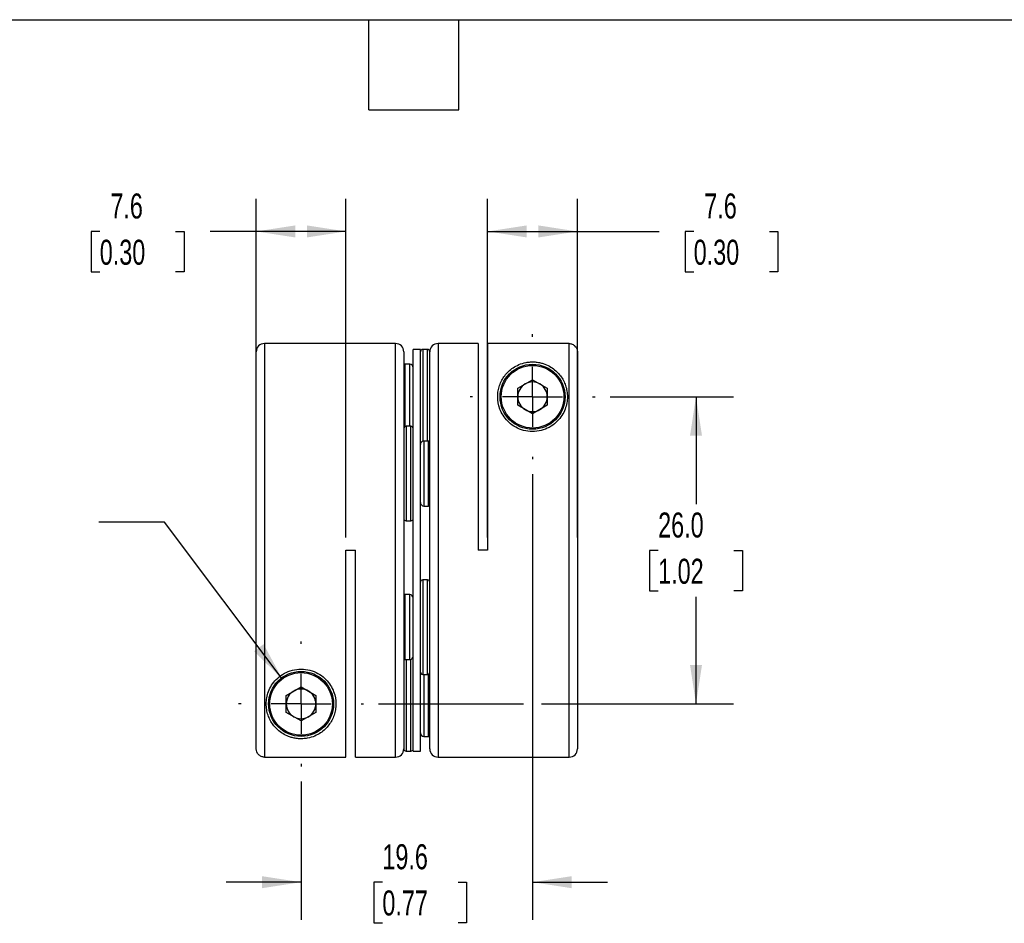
# Model space of a CAD drawing. Header units: millimetres. Extents: x 6 to 273, y 6 to 210.
# Tile 3 of 4: x 106 to 190, y 133 to 210. Entities that reach past the tile are written whole.
import ezdxf

# ---------------------------------------------------------------- set-up
doc = ezdxf.new("R2010")
doc.units = ezdxf.units.MM
doc.linetypes.add('SLD-Center', pattern=[19.05, 15.24, -1.27, 1.27, -1.27])
doc.linetypes.add('SLD-Solid', pattern=[0])
doc.layers.add('CENTER', color=40, linetype='SLD-Center')
doc.layers.add('DIMENSIONS', color=140, linetype='SLD-Solid', lineweight=25)
doc.layers.add('TEXT', color=140, linetype='SLD-Solid', lineweight=25)
doc.styles.add('SLDTEXTSTYLE0', font='TXT', dxfattribs={"width": 0.7})
doc.dimstyles.new('SLDDIMSTYLE0', dxfattribs={"dimtxt": 2.158008, "dimasz": 3.302, "dimexe": 0, "dimexo": 0.0625, "dimgap": 0.539502, "dimtad": 0, "dimtih": 1, "dimtoh": 1, "dimdec": 1, "dimrnd": 1e-09, "dimzin": 12, "dimdsep": 46, "dimtxsty": 'SLDTEXTSTYLE0', "dimsah": 1, "dimcen": 0.09, "dimadec": 0, "dimazin": 3, "dimtfac": 1, "dimtdec": 1, "dimtmove": 0, "dimatfit": 0, "dimfxl": 0, "dimfrac": 2, "dimtolj": 1, "dimtzin": 12, "dimarcsym": 0})
doc.dimstyles.new('SLDDIMSTYLE1', dxfattribs={"dimtxt": 2.158008, "dimasz": 3.302, "dimexe": 0, "dimexo": 0.0625, "dimgap": 0.539502, "dimtad": 0, "dimtih": 1, "dimtoh": 1, "dimdec": 1, "dimrnd": 1e-09, "dimzin": 4, "dimdsep": 46, "dimtxsty": 'SLDTEXTSTYLE0', "dimsah": 1, "dimcen": 0.09, "dimadec": 0, "dimazin": 1, "dimtfac": 1, "dimtdec": 1, "dimtofl": 0, "dimtmove": 0, "dimatfit": 3, "dimfxl": 0, "dimfrac": 2, "dimtolj": 1, "dimtzin": 12, "dimarcsym": 0})
doc.dimstyles.new('SLDDIMSTYLE2', dxfattribs={"dimtxt": 2.158008, "dimasz": 3.302, "dimexe": 0, "dimexo": 0.0625, "dimgap": 0.539502, "dimtad": 0, "dimtih": 1, "dimtoh": 1, "dimdec": 1, "dimrnd": 1e-09, "dimzin": 12, "dimdsep": 46, "dimtxsty": 'SLDTEXTSTYLE0', "dimsah": 1, "dimcen": 0, "dimadec": 0, "dimazin": 3, "dimtfac": 1, "dimtdec": 1, "dimtofl": 0, "dimtmove": 0, "dimatfit": 3, "dimfxl": 0, "dimfrac": 2, "dimtolj": 1, "dimtzin": 12, "dimarcsym": 0})
doc.dimstyles.new('SLDDIMSTYLE3', dxfattribs={"dimtxt": 2.158008, "dimasz": 3.302, "dimexe": 0, "dimexo": 0.0625, "dimgap": 0.539502, "dimtad": 0, "dimtih": 1, "dimtoh": 1, "dimdec": 1, "dimrnd": 1e-09, "dimzin": 12, "dimdsep": 46, "dimtxsty": 'SLDTEXTSTYLE0', "dimsah": 1, "dimcen": 0.09, "dimadec": 0, "dimazin": 3, "dimtfac": 1, "dimtdec": 1, "dimtofl": 0, "dimtmove": 0, "dimatfit": 3, "dimfxl": 0, "dimfrac": 2, "dimtolj": 1, "dimtzin": 12, "dimarcsym": 0})

# ---------------------------------------------------------------- blocks, each defined once
blk = doc.blocks.new('_D')
at = {"layer": 'DIMENSIONS'}
for p, q in [((149.738, 171.079), (149.738, 133.376)), ((130.138, 145.079), (130.138, 133.376)), ((130.138, 136.551), (123.788, 136.551)), ((137.022, 136.551), (136.298, 136.551)), ((136.298, 136.551), (136.298, 133.121)), ((143.435, 136.551), (144.16, 136.551)), ((144.16, 136.551), (144.16, 133.121)), ((149.738, 136.551), (156.088, 136.551)), ((136.298, 133.121), (137.022, 133.121)), ((144.16, 133.121), (143.435, 133.121))]:
    blk.add_line(p, q, dxfattribs=at)
for points in [[(130.138, 136.551), (126.836, 137.059), (126.836, 136.043)], [(149.738, 136.551), (153.04, 136.043), (153.04, 137.059)]]:
    blk.add_solid(points, dxfattribs=at)
at = {"layer": 'DIMENSIONS', "char_height": 2.1167, "attachment_point": 1, "style": 'SLDTEXTSTYLE0'}
for s, insert in [('19.6', (137.022, 139.763)), ('0.77', (137.022, 135.85))]:
    blk.add_mtext(s, dxfattribs=dict(at, insert=insert))
blk = doc.blocks.new('_D_1')
at = {"layer": 'DIMENSIONS'}
for p, q in [((156.298, 177.639), (166.753, 177.639)), ((163.578, 177.639), (163.578, 168.542)), ((160.371, 164.629), (159.647, 164.629)), ((159.647, 164.629), (159.647, 161.199)), ((166.784, 164.629), (167.509, 164.629)), ((167.509, 164.629), (167.509, 161.199)), ((159.647, 161.199), (160.371, 161.199)), ((167.509, 161.199), (166.784, 161.199)), ((163.578, 151.639), (163.578, 160.716)), ((136.698, 151.639), (148.976, 151.639)), ((150.5, 151.639), (166.753, 151.639))]:
    blk.add_line(p, q, dxfattribs=at)
for points in [[(163.578, 177.639), (163.07, 174.337), (164.086, 174.337)], [(163.578, 151.639), (164.086, 154.941), (163.07, 154.941)]]:
    blk.add_solid(points, dxfattribs=at)
at = {"layer": 'DIMENSIONS', "char_height": 2.1167, "attachment_point": 1, "style": 'SLDTEXTSTYLE0'}
for s, insert in [('26.0', (160.371, 167.84)), ('1.02', (160.371, 163.928))]:
    blk.add_mtext(s, dxfattribs=dict(at, insert=insert))
blk = doc.blocks.new('_D_2')
at = {"layer": 'DIMENSIONS'}
for p, q in [((118.569, 167.02), (113.012, 167.02)), ((128.545, 153.756), (118.569, 167.02))]:
    blk.add_line(p, q, dxfattribs=at)
blk.add_solid([(128.545, 153.756), (126.966, 156.701), (126.154, 156.09)], dxfattribs=at)
at = {"layer": 'DIMENSIONS', "attachment_point": 1, "style": 'SLDTEXTSTYLE0'}
for s, insert, char_height in [('M3-0.5 X 12MM', (89.086, 169.749), 2.11667), ('SHCS X2', (93.921, 166.319), 2.1167)]:
    blk.add_mtext(s, dxfattribs=dict(at, insert=insert, char_height=char_height))
blk = doc.blocks.new('_D_3')
at = {"layer": 'DIMENSIONS'}
for p, q in [((145.938, 165.738), (145.938, 194.379)), ((153.538, 165.738), (153.538, 194.379)), ((145.938, 191.629), (153.538, 191.629)), ((153.538, 191.629), (160.457, 191.629)), ((163.381, 191.629), (162.657, 191.629)), ((162.657, 191.629), (162.657, 188.199)), ((169.794, 191.629), (170.519, 191.629)), ((170.519, 191.629), (170.519, 188.199)), ((162.657, 188.199), (163.381, 188.199)), ((170.519, 188.199), (169.794, 188.199))]:
    blk.add_line(p, q, dxfattribs=at)
for points in [[(145.938, 191.629), (149.24, 191.121), (149.24, 192.137)], [(153.538, 191.629), (150.236, 192.137), (150.236, 191.121)]]:
    blk.add_solid(points, dxfattribs=at)
at = {"layer": 'DIMENSIONS', "char_height": 2.1167, "attachment_point": 1, "style": 'SLDTEXTSTYLE0'}
for s, insert in [('7.6', (164.279, 194.841)), ('0.30', (163.381, 190.928))]:
    blk.add_mtext(s, dxfattribs=dict(at, insert=insert))
blk = doc.blocks.new('_D_4')
at = {"layer": 'DIMENSIONS'}
for p, q in [((126.338, 165.738), (126.338, 194.379)), ((133.938, 165.738), (133.938, 194.379)), ((113.092, 191.629), (112.368, 191.629)), ((112.368, 191.629), (112.368, 188.199)), ((119.505, 191.629), (120.23, 191.629)), ((120.23, 191.629), (120.23, 188.199)), ((126.338, 191.629), (122.43, 191.629)), ((133.938, 191.629), (126.338, 191.629)), ((112.368, 188.199), (113.092, 188.199)), ((120.23, 188.199), (119.505, 188.199))]:
    blk.add_line(p, q, dxfattribs=at)
for points in [[(126.338, 191.629), (129.64, 191.121), (129.64, 192.137)], [(133.938, 191.629), (130.636, 192.137), (130.636, 191.121)]]:
    blk.add_solid(points, dxfattribs=at)
at = {"layer": 'DIMENSIONS', "char_height": 2.1167, "attachment_point": 1, "style": 'SLDTEXTSTYLE0'}
for s, insert in [('7.6', (113.99, 194.841)), ('0.30', (113.092, 190.928))]:
    blk.add_mtext(s, dxfattribs=dict(at, insert=insert))
blk = doc.blocks.new('SW_CENTERMARKSYMBOL_0')
at = {"layer": 'CENTER', "color": 0}
for p, q in [((0, 5.08), (0, 5.29)), ((0, 0), (0, 2.54)), ((-5.08, 0), (-5.29, 0)), ((0, 0), (-2.54, 0)), ((0, 0), (2.54, 0)), ((0, 0), (0, -2.54)), ((5.08, 0), (5.29, 0)), ((0, -5.08), (0, -5.29))]:
    blk.add_line(p, q, dxfattribs=at)
blk = doc.blocks.new('SW_CENTERMARKSYMBOL_1')
at = {"layer": 'CENTER', "color": 0}
for p, q in [((0, 5.08), (0, 5.29)), ((0, 0), (0, 2.54)), ((-5.08, 0), (-5.29, 0)), ((0, 0), (-2.54, 0)), ((0, 0), (2.54, 0)), ((0, 0), (0, -2.54)), ((5.08, 0), (5.29, 0)), ((0, -5.08), (0, -5.29))]:
    blk.add_line(p, q, dxfattribs=at)

msp = doc.modelspace()

# ---------------------------------------------------------------- linework, layer by layer
for p, q in [((138.138, 182.139), (127.038, 182.139)), ((127.038, 182.139), (127.038, 147.143)), ((138.138, 147.139), (138.138, 182.139)), ((145.138, 182.139), (141.738, 182.139)), ((141.738, 182.139), (141.738, 147.139)), ((145.138, 182.139), (145.138, 164.639)), ((145.938, 182.134), (145.938, 164.639)), ((152.838, 182.134), (145.938, 182.134)), ((152.838, 147.139), (152.838, 182.134)), ((126.338, 147.843), (126.338, 181.439)), ((138.838, 181.439), (138.838, 173.039)), ((140.238, 181.639), (139.638, 181.639)), ((139.638, 147.639), (139.638, 181.639)), ((140.238, 147.639), (140.238, 181.639)), ((140.838, 181.639), (140.438, 181.639)), ((140.438, 181.639), (140.438, 173.871)), ((140.838, 173.889), (140.838, 181.639)), ((141.038, 156.239), (141.038, 181.439)), ((153.538, 181.434), (153.538, 147.839)), ((139.338, 180.389), (138.938, 180.389)), ((138.938, 180.389), (138.938, 175.112)), ((139.338, 175.139), (139.338, 180.389)), ((148.488, 178.36), (149.738, 179.082)), ((149.738, 179.082), (150.988, 178.36)), ((148.488, 176.917), (148.488, 178.36)), ((150.988, 178.36), (150.988, 176.917)), ((149.738, 176.195), (148.488, 176.917)), ((150.988, 176.917), (149.738, 176.195)), ((139.438, 175.139), (139.038, 175.139)), ((139.038, 175.139), (139.038, 167.139)), ((139.438, 167.139), (139.438, 175.139)), ((140.938, 173.889), (140.538, 173.889)), ((140.538, 173.889), (140.538, 168.389)), ((140.938, 168.389), (140.938, 173.889)), ((138.838, 173.039), (138.838, 147.839)), ((140.538, 168.389), (140.938, 168.389)), ((139.038, 167.139), (139.438, 167.139)), ((133.938, 164.639), (134.738, 164.639)), ((133.938, 147.143), (133.938, 164.639)), ((134.738, 147.139), (134.738, 164.639)), ((145.938, 164.639), (145.138, 164.639)), ((140.838, 162.139), (140.438, 162.139)), ((140.438, 162.139), (140.438, 154.139)), ((140.838, 154.139), (140.838, 162.139)), ((139.338, 160.889), (138.938, 160.889)), ((138.938, 160.889), (138.938, 155.389)), ((139.338, 155.389), (139.338, 160.889)), ((141.038, 147.839), (141.038, 156.239)), ((138.938, 155.389), (139.338, 155.389)), ((139.038, 155.389), (139.038, 147.639)), ((139.438, 147.639), (139.438, 155.406)), ((140.438, 154.139), (140.838, 154.139)), ((140.538, 154.139), (140.538, 148.889)), ((140.938, 148.889), (140.938, 154.165)), ((128.888, 152.36), (130.138, 153.082)), ((130.138, 153.082), (131.388, 152.36)), ((128.888, 150.917), (128.888, 152.36)), ((131.388, 152.36), (131.388, 150.917)), ((130.138, 150.195), (128.888, 150.917)), ((131.388, 150.917), (130.138, 150.195)), ((140.538, 148.889), (140.938, 148.889)), ((139.038, 147.639), (139.438, 147.639)), ((139.638, 147.639), (140.238, 147.639)), ((127.038, 147.143), (133.938, 147.143)), ((134.738, 147.139), (138.138, 147.139)), ((141.738, 147.139), (152.838, 147.139))]:
    msp.add_line(p, q)
at = {"flags": 128}
for points in [[(138.938, 180.389), (138.88, 180.383), (138.838, 180.371)], [(141.038, 173.871), (140.997, 173.883), (140.938, 173.889)], [(140.938, 168.389), (140.997, 168.394), (141.038, 168.406)], [(138.938, 160.889), (138.88, 160.883), (138.838, 160.871)], [(138.838, 155.406), (138.88, 155.394), (138.938, 155.389)], [(140.938, 148.889), (140.997, 148.894), (141.038, 148.906)]]:
    msp.add_lwpolyline(points, dxfattribs=at)
for centre, radius in [((149.738, 177.639), 2.75), ((149.738, 177.639), 2.65), ((130.138, 151.639), 2.75), ((130.138, 151.639), 2.65)]:
    msp.add_circle(centre, radius)
for centre, radius, start, end in [((127.038, 181.439), 0.7, 90, 180), ((138.138, 181.439), 0.7, 0, 90), ((141.738, 181.439), 0.7, 90, 180), ((140.438, 181.439), 0.2, 90, 180), ((140.838, 181.439), 0.2, 0, 90), ((139.338, 180.089), 0.3, 0, 90), ((149.738, 177.639), 1.25, 120, 180), ((149.738, 177.639), 1.25, 60, 120), ((149.738, 177.639), 1.25, 360, 60), ((149.738, 177.639), 1.25, 180, 240), ((149.738, 177.639), 1.25, 300, 360), ((149.738, 177.639), 1.25, 240, 300), ((139.038, 174.939), 0.2, 90, 180), ((139.438, 174.939), 0.2, 0, 90), ((139.338, 175.189), 0.3, 332.49072, 0), ((140.538, 173.589), 0.3, 90, 180), ((140.438, 173.839), 0.2, 180, 213.85973), ((140.538, 168.689), 0.3, 180, 270), ((139.038, 167.339), 0.2, 180, 270), ((139.438, 167.339), 0.2, 270, 360), ((140.438, 161.939), 0.2, 90, 180), ((140.838, 161.939), 0.2, 0, 90), ((139.338, 160.589), 0.3, 0, 90), ((139.338, 155.689), 0.3, 270, 0), ((139.438, 155.439), 0.2, 0, 33.85973), ((140.438, 154.339), 0.2, 180, 270), ((140.838, 154.339), 0.2, 270, 0), ((140.538, 154.089), 0.3, 152.49072, 180), ((130.138, 151.639), 1.25, 120, 180), ((130.138, 151.639), 1.25, 60, 120), ((130.138, 151.639), 1.25, 0, 60), ((130.138, 151.639), 1.25, 180, 240), ((130.138, 151.639), 1.25, 300, 0), ((130.138, 151.639), 1.25, 240, 300), ((140.538, 149.189), 0.3, 180, 270), ((138.138, 147.839), 0.7, 270, 0), ((139.038, 147.839), 0.2, 180, 270), ((139.438, 147.839), 0.2, 270, 0), ((141.738, 147.839), 0.7, 180, 270), ((152.838, 147.839), 0.7, 270, 0)]:
    msp.add_arc(centre, radius, start, end)
for points, knots in [([(152.838, 182.134), (152.931, 182.134), (153.021, 182.116), (153.191, 182.046), (153.268, 181.994), (153.462, 181.8), (153.538, 181.619), (153.538, 181.434)], [0, 0, 0, 0, 0.25, 0.25, 0.5, 0.5, 1, 1, 1, 1]), ([(146.788, 177.639), (146.788, 177.3), (146.844, 176.95), (147.047, 176.416), (147.133, 176.24), (147.348, 175.898), (147.479, 175.729), (147.785, 175.417), (147.959, 175.274), (148.357, 175.021), (148.573, 174.918), (149.036, 174.763), (149.287, 174.713), (149.786, 174.678), (150.044, 174.694), (150.534, 174.787), (150.772, 174.865), (151.208, 175.07), (151.409, 175.197), (151.763, 175.481), (151.917, 175.638), (152.181, 175.972), (152.289, 176.144), (152.464, 176.493), (152.531, 176.672), (152.63, 177.027), (152.661, 177.202), (152.692, 177.547), (152.692, 177.717), (152.665, 178.045), (152.638, 178.203), (152.561, 178.509), (152.511, 178.657), (152.389, 178.943), (152.316, 179.081), (152.068, 179.475), (151.864, 179.711), (151.48, 180.025), (151.338, 180.124), (151.019, 180.303), (150.844, 180.382), (150.541, 180.479), (150.431, 180.508), (150.202, 180.554), (150.079, 180.572), (149.829, 180.59), (149.701, 180.591), (149.447, 180.577), (149.325, 180.562), (148.972, 180.497), (148.768, 180.432), (148.402, 180.276), (148.243, 180.187), (147.952, 179.993), (147.821, 179.887), (147.586, 179.663), (147.481, 179.544), (147.292, 179.295), (147.209, 179.165), (147.062, 178.89), (146.999, 178.745), (146.897, 178.447), (146.857, 178.292), (146.803, 177.974), (146.788, 177.808), (146.788, 177.639)], [0, 0, 0, 0, 0.0625, 0.0625, 0.09375, 0.09375, 0.125, 0.125, 0.15625, 0.15625, 0.1875, 0.1875, 0.21875, 0.21875, 0.25, 0.25, 0.28125, 0.28125, 0.3125, 0.3125, 0.34375, 0.34375, 0.375, 0.375, 0.40625, 0.40625, 0.4375, 0.4375, 0.46875, 0.46875, 0.5, 0.5, 0.53125, 0.53125, 0.5625, 0.5625, 0.625, 0.625, 0.65625, 0.65625, 0.6875, 0.6875, 0.703125, 0.703125, 0.71875, 0.71875, 0.734375, 0.734375, 0.75, 0.75, 0.78125, 0.78125, 0.8125, 0.8125, 0.84375, 0.84375, 0.875, 0.875, 0.90625, 0.90625, 0.9375, 0.9375, 0.96875, 0.96875, 1, 1, 1, 1]), ([(133.088, 151.639), (133.088, 151.977), (133.032, 152.327), (132.83, 152.861), (132.743, 153.037), (132.528, 153.38), (132.397, 153.549), (132.091, 153.86), (131.917, 154.004), (131.519, 154.256), (131.303, 154.36), (130.84, 154.514), (130.589, 154.565), (130.09, 154.599), (129.832, 154.583), (129.343, 154.49), (129.104, 154.412), (128.668, 154.208), (128.468, 154.081), (128.113, 153.796), (127.959, 153.639), (127.695, 153.305), (127.587, 153.134), (127.412, 152.784), (127.345, 152.605), (127.246, 152.25), (127.216, 152.075), (127.184, 151.731), (127.185, 151.56), (127.212, 151.233), (127.238, 151.074), (127.315, 150.768), (127.365, 150.62), (127.488, 150.334), (127.56, 150.196), (127.809, 149.802), (128.012, 149.567), (128.396, 149.252), (128.538, 149.153), (128.858, 148.975), (129.032, 148.896), (129.336, 148.798), (129.445, 148.769), (129.674, 148.723), (129.797, 148.706), (130.048, 148.687), (130.175, 148.686), (130.429, 148.7), (130.551, 148.715), (130.904, 148.78), (131.108, 148.846), (131.474, 149.001), (131.634, 149.09), (131.924, 149.284), (132.055, 149.391), (132.29, 149.615), (132.395, 149.733), (132.584, 149.982), (132.668, 150.113), (132.814, 150.387), (132.877, 150.532), (132.98, 150.831), (133.019, 150.985), (133.074, 151.304), (133.088, 151.469), (133.088, 151.639)], [0, 0, 0, 0, 0.0625, 0.0625, 0.09375, 0.09375, 0.125, 0.125, 0.15625, 0.15625, 0.1875, 0.1875, 0.21875, 0.21875, 0.25, 0.25, 0.28125, 0.28125, 0.3125, 0.3125, 0.34375, 0.34375, 0.375, 0.375, 0.40625, 0.40625, 0.4375, 0.4375, 0.46875, 0.46875, 0.5, 0.5, 0.53125, 0.53125, 0.5625, 0.5625, 0.625, 0.625, 0.65625, 0.65625, 0.6875, 0.6875, 0.703125, 0.703125, 0.71875, 0.71875, 0.734375, 0.734375, 0.75, 0.75, 0.78125, 0.78125, 0.8125, 0.8125, 0.84375, 0.84375, 0.875, 0.875, 0.90625, 0.90625, 0.9375, 0.9375, 0.96875, 0.96875, 1, 1, 1, 1]), ([(127.038, 147.143), (126.946, 147.143), (126.855, 147.161), (126.685, 147.232), (126.608, 147.284), (126.414, 147.477), (126.338, 147.659), (126.338, 147.843)], [0, 0, 0, 0, 0.25, 0.25, 0.5, 0.5, 1, 1, 1, 1])]:
    msp.add_open_spline(points, degree=3, knots=knots)
at = {"layer": 'TEXT'}
for p, q in [((6.35, 209.55), (273.05, 209.55)), ((135.89, 201.93), (135.89, 209.55)), ((143.51, 201.93), (143.51, 209.55)), ((135.89, 201.93), (143.51, 201.93))]:
    msp.add_line(p, q, dxfattribs=at)

# ---------------------------------------------------------------- block references
at = {"layer": 'CENTER'}
for name, p in [('SW_CENTERMARKSYMBOL_1', (149.738, 177.639)), ('SW_CENTERMARKSYMBOL_0', (130.138, 151.639))]:
    msp.add_blockref(name, p, dxfattribs=at)

# ---------------------------------------------------------------- dimensions: what is measured, and where the dimension line sits
at = {"layer": 'DIMENSIONS'}
for base, p1, p2, dimstyle, picture, middle in [((126.338, 191.629), (133.938, 164.639), (126.338, 164.639), 'SLDDIMSTYLE3', '_D_4', (116.299, 191.629)), ((153.538, 191.629), (145.938, 164.639), (153.538, 164.639), 'SLDDIMSTYLE3', '_D_3', (166.588, 191.629)), ((130.138, 136.551), (149.738, 172.349), (130.138, 146.349), 'SLDDIMSTYLE0', '_D', (140.229, 136.551))]:
    dim = msp.add_linear_dim(base=base, p1=p1, p2=p2, dimstyle=dimstyle, dxfattribs=at)
    dim.commit()
    dim.dimension.update_dxf_attribs({"geometry": picture, "text_midpoint": middle, "dimtype": 160})
dim = msp.add_linear_dim(base=(163.578, 177.639), p1=(135.428, 151.639), p2=(155.028, 177.639), angle=90, dimstyle='SLDDIMSTYLE1', dxfattribs=at)
dim.commit()
dim.dimension.update_dxf_attribs({"geometry": '_D_1', "text_midpoint": (163.578, 164.629), "dimtype": 160})
dim = msp.add_diameter_dim_2p(p1=(131.731, 149.521), p2=(128.545, 153.756), text='M3-0.5 X 12MM\\PSHCS X2', dimstyle='SLDDIMSTYLE2', override={"dimpost": '<>'}, dxfattribs=at)
dim.commit()
dim.dimension.update_dxf_attribs({"geometry": '_D_2', "text_midpoint": (100.256, 167.02), "dimtype": 163})

doc.saveas('drawing.dxf')
